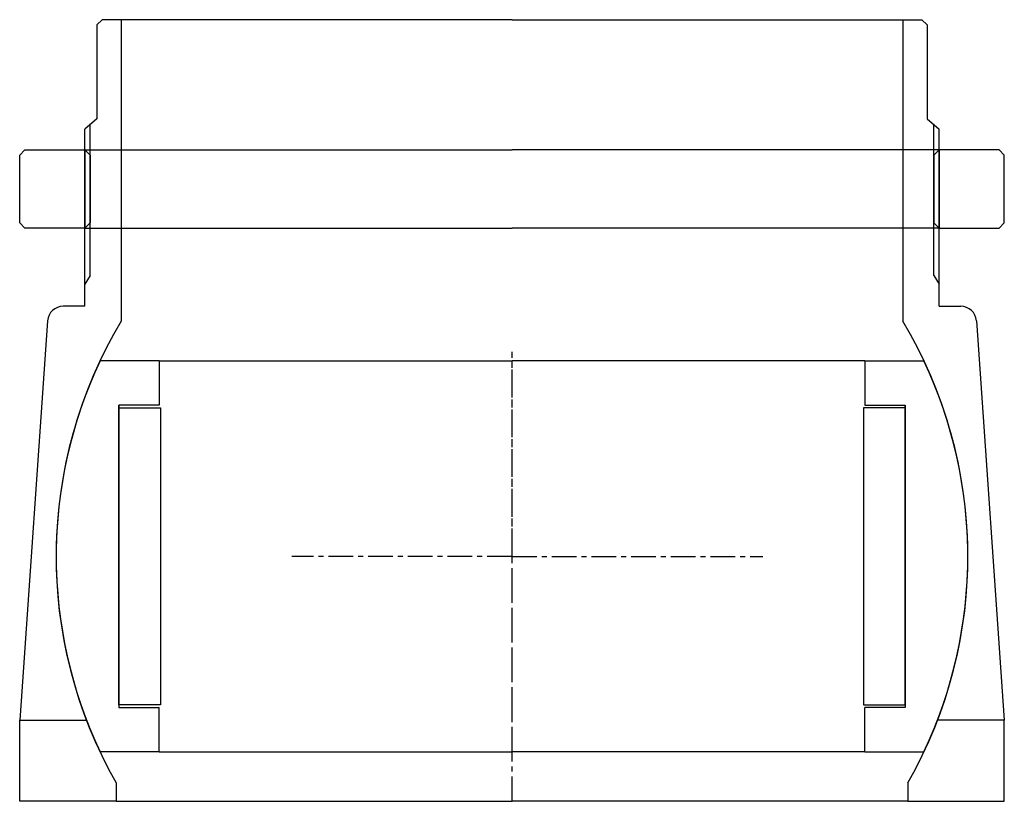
# Model space of a CAD drawing. Header units: millimetres. Extents: x -120 to 70, y 20 to 170.
import ezdxf

# ---------------------------------------------------------------- set-up
doc = ezdxf.new("R2010")
doc.units = ezdxf.units.MM
doc.header["$LTSCALE"] = 0.15
doc.header["$MEASUREMENT"] = 0
doc.linetypes.add('CENTER', pattern=[50.8, 31.75, -6.35, 6.35, -6.35])
doc.layers.get('0').update_dxf_attribs({"linetype": 'CONTINUOUS'})
doc.layers.add('CENTER', color=1, linetype='CENTER')

# ---------------------------------------------------------------- blocks, each defined once
blk = doc.blocks.new('M54-120')
for p, q in [((-93.5, 15), (-94.5, 14)), ((-94.5, 1), (-94.5, 14)), ((-93.5, 15), (-82, 15)), ((-82, 15), (0, 15)), ((-82, 15), (-82, 0)), ((-82, 15), (-81, 14)), ((-81, 14), (-81, 1)), ((82, 15), (0, 15)), ((82, 15), (81, 14)), ((81, 14), (81, 1)), ((82, 15), (82, 0)), ((93.5, 15), (82, 15)), ((93.5, 15), (94.5, 14)), ((94.5, 1), (94.5, 14)), ((-93.5, 0), (-94.5, 1)), ((-82, 0), (-93.5, 0)), ((-81, 1), (-82, 0)), ((-82, 0), (0, 0)), ((82, 0), (0, 0)), ((81, 1), (82, 0)), ((82, 0), (93.5, 0)), ((93.5, 0), (94.5, 1))]:
    blk.add_line(p, q)
blk = doc.blocks.new('M53-120')
for p, q in [((-78.7, 103), (-79.7, 102)), ((-75, 103), (-78.7, 103)), ((0, 103), (-75, 103)), ((-75, 103), (-75, 45.16)), ((0, 103), (75, 103)), ((75, 103), (75, 45.16)), ((75, 103), (78.7, 103)), ((78.7, 103), (79.7, 102)), ((-79.7, 102), (-79.7, 84)), ((79.7, 102), (79.7, 84)), ((-79.7, 84), (-82, 82)), ((79.7, 84), (82, 82)), ((-82, 48), (-82, 82)), ((-81, 53.93), (-81, 83)), ((81, 53.93), (81, 83)), ((82, 48), (82, 82)), ((-81, 53.93), (-82, 52.24)), ((81, 53.93), (82, 52.24)), ((-82, 48), (-86.15, 48)), ((82, 48), (86.15, 48)), ((-89.14, 45.21), (-94.5, -31.4)), ((89.14, 45.21), (94.5, -31.4)), ((-94.5, -31.4), (-81.71, -31.4)), ((-94.5, -47), (-94.5, -31.4)), ((94.5, -31.4), (81.71, -31.4)), ((94.5, -47), (94.5, -31.4)), ((-76, -43.45), (-76, -47)), ((76, -43.45), (76, -47)), ((-76, -47), (-94.5, -47)), ((-76, -47), (0, -47)), ((76, -47), (0, -47)), ((76, -47), (94.5, -47))]:
    blk.add_line(p, q)
for centre, radius, start, end in [((-86.15, 45), 3, 90, 176.0009), ((86.15, 45), 3, 3.9991, 90), ((0.18, 0), 87.7, 149.0082, 209.6987), ((-0.18, 0), 87.7, 330.3013, 30.9918)]:
    blk.add_arc(centre, radius, start, end)
at = {"layer": 'CENTER'}
for p, q in [((0, 0), (0, 39.26)), ((0, 0), (-42.23, 0)), ((0, 0), (48.16, 0)), ((0, -47), (0, 0))]:
    blk.add_line(p, q, dxfattribs=at)
blk = doc.blocks.new('Ball-175-135')
for p, q in [((-67.75, 37.5), (-79.06, 37.5)), ((-67.75, 37.5), (-67.75, 29)), ((-67.75, 37.5), (0, 37.5)), ((67.75, 37.5), (0, 37.5)), ((67.75, 37.5), (67.75, 29)), ((67.75, 37.5), (79.06, 37.5)), ((-67.75, 29), (-75.5, 29)), ((-75.5, 29), (-75.5, -29)), ((-75.5, -28.5), (-75.5, 29)), ((-75.5, 28.5), (-67.5, 28.5)), ((-67.5, 28.5), (-67.5, -28.5)), ((75.5, 28.5), (67.5, 28.5)), ((67.5, 28.5), (67.5, -28.5)), ((67.75, 29), (75.5, 29)), ((75.5, -28.5), (75.5, 29)), ((75.5, 29), (75.5, -29)), ((-67.5, -28.5), (-75.5, -28.5)), ((-75.5, -29), (-67.75, -29)), ((-67.75, -37.5), (-67.75, -29)), ((67.5, -28.5), (75.5, -28.5)), ((75.5, -29), (67.75, -29)), ((67.75, -37.5), (67.75, -29)), ((-67.75, -37.5), (-79.06, -37.5)), ((-67.75, -37.5), (0, -37.5)), ((67.75, -37.5), (0, -37.5)), ((67.75, -37.5), (79.06, -37.5))]:
    blk.add_line(p, q)
for start, end in [(154.6231, 205.3769), (334.6231, 25.3769)]:
    blk.add_arc((0, 0), 87.5, start, end)
at = {"layer": 'CENTER'}
blk.add_line((0, -37.5), (0, 37.5), dxfattribs=at)

msp = doc.modelspace()

# ---------------------------------------------------------------- block references
for name, p in [('M53-120', (-25, 67)), ('M54-120', (-25, 130)), ('Ball-175-135', (-25, 67))]:
    msp.add_blockref(name, p)

doc.saveas('drawing.dxf')
